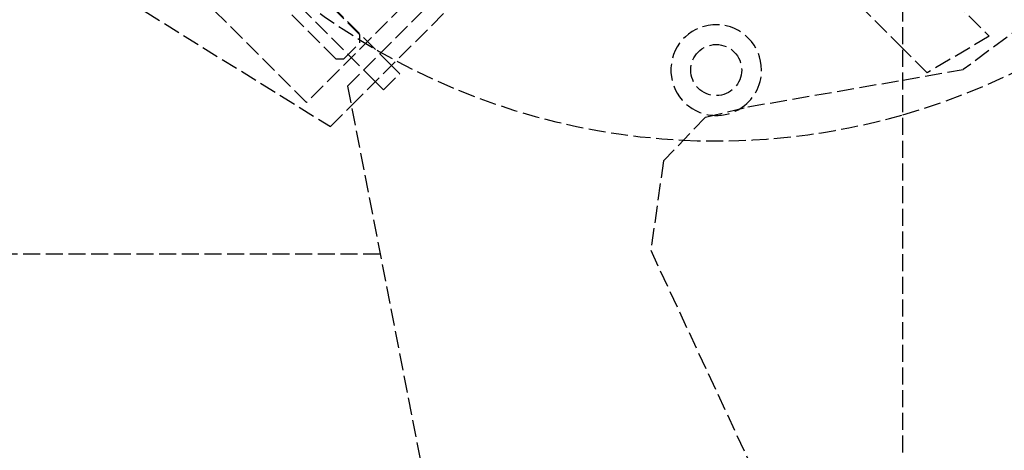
# Model space of a CAD drawing. Header units: millimetres. Extents: x -225 to 321, y -321 to 225.
# Tile 5 of 14: x -151 to -65, y 3 to 41. Entities that reach past the tile are written whole.
import ezdxf

# ---------------------------------------------------------------- set-up
doc = ezdxf.new("R2010")
doc.units = ezdxf.units.MM
doc.header["$LTSCALE"] = 10
doc.linetypes.add('ALLCAD_Strich', pattern=[0.2, 0.15, -0.05])
doc.layers.add('BESCH_KONT_sich_schn_grun_2d', color=10, linetype='Continuous')

msp = doc.modelspace()

# ---------------------------------------------------------------- linework, layer by layer
at = {"layer": 'BESCH_KONT_sich_schn_grun_2d', "linetype": 'ALLCAD_Strich'}
for p, q in [((-73.524, 38.156), (-116.967, 81.608)), ((-92.146, 67.397), (-126.161, 33.382)), ((-86.078, 59.41), (-65.906, 39.235)), ((-122.546, 34.823), (-100.449, 56.92)), ((-122.209, 33.091), (-104.462, 50.838)), ((-49.841, 49.841), (-68.193, 36.293)), ((-118.662, 36.638), (-131.017, 48.993)), ((-132.431, 47.579), (-120.076, 35.224)), ((-121.455, 39.36), (-129.587, 47.492)), ((-126.161, 33.382), (-138.181, 45.403)), ((-131.708, 45.371), (-123.577, 37.239)), ((-73.524, -321.476), (-73.524, 45.24)), ((-140.403, 41.409), (-124.039, 31.261)), ((-121.455, 38.653), (-121.455, 39.36)), ((-65.906, 39.235), (-71.38, 36.011)), ((-122.87, 37.239), (-121.455, 38.653)), ((-71.38, 36.011), (-73.524, 38.156)), ((-123.577, 37.239), (-122.87, 37.239)), ((-117.935, 35.912), (-118.662, 36.638)), ((-119.349, 34.497), (-117.935, 35.912)), ((-73.524, 35.371), (-68.193, 36.293)), ((-122.546, 34.823), (-111.996, -19.297)), ((-120.076, 35.224), (-119.349, 34.497)), ((-87.21, 33.004), (-73.524, 35.371)), ((-124.039, 31.261), (-122.209, 33.091)), ((-90.935, 32.107), (-87.21, 33.004)), ((-90.935, 32.107), (-94.651, 28.239)), ((-94.651, 28.239), (-95.778, 20.359)), ((-119.661, 20.024), (-181.639, 20.024)), ((-95.778, 20.359), (-87.096, 1.74))]:
    msp.add_line(p, q, dxfattribs=at)
msp.add_circle((-90, 36.25), 2.25, dxfattribs=at)
for centre, radius, start, end in [((-90, 90), 60, 152.23973, 267.23663), ((-90, 90), 60, 285.93776, 344.06222), ((-90, 36.25), 4, 0, 265.73804), ((-90, 36.25), 4, 301.31873, 0), ((-90, 90), 60, 267.23663, 285.93776), ((-90, 36.25), 4, 265.73804, 301.31873)]:
    msp.add_arc(centre, radius, start, end, dxfattribs=at)

doc.saveas('drawing.dxf')
